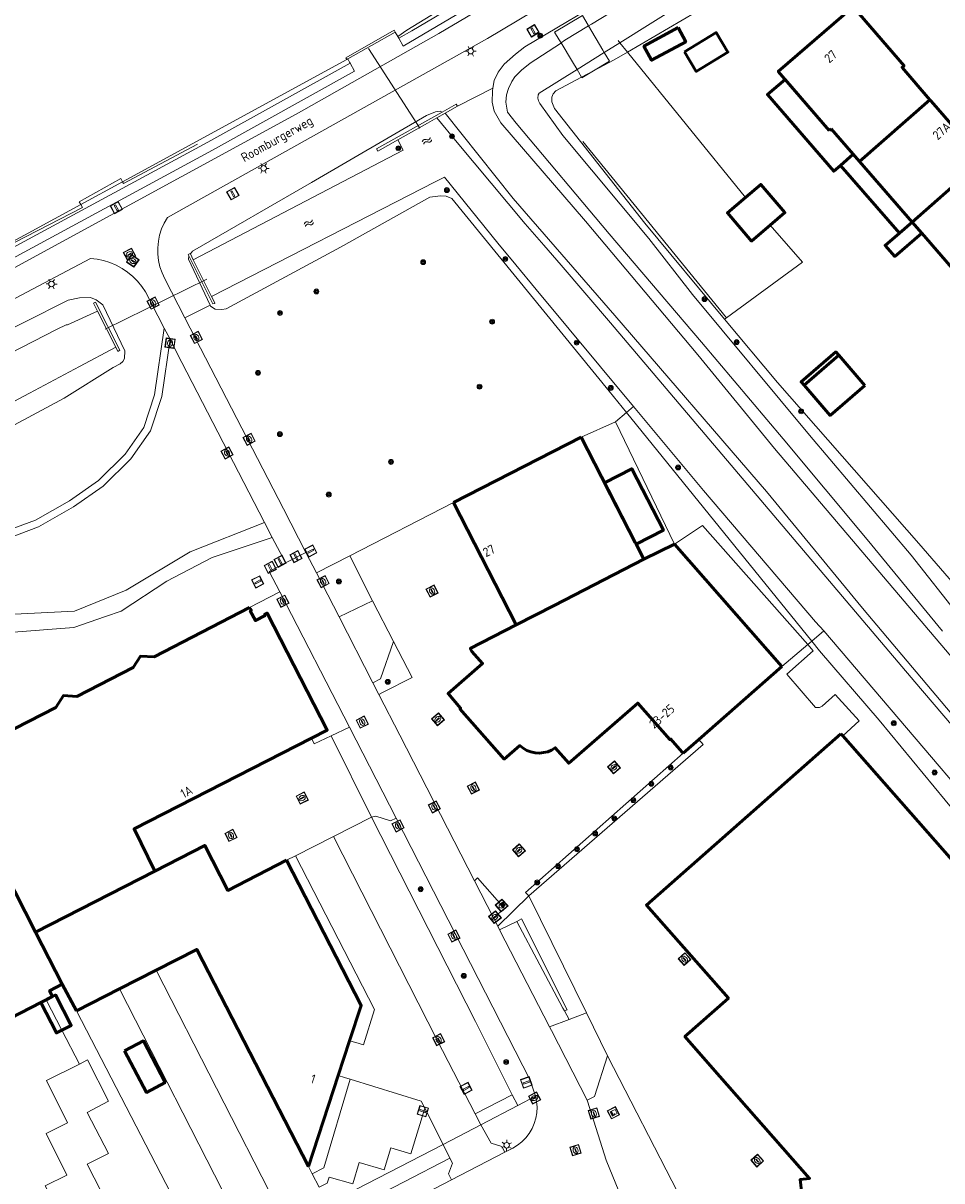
# Model space of a CAD drawing. Header units: metres. Extents: x 94279 to 96109, y 461866 to 463040.
# Tile 8 of 175: x 94589 to 94689, y 462273 to 462399. Entities that reach past the tile are written whole.
import ezdxf
from ezdxf.enums import TextEntityAlignment as Align

# ---------------------------------------------------------------- set-up
doc = ezdxf.new("R2010")
doc.units = ezdxf.units.M
doc.layers.get('0').update_dxf_attribs({"linetype": 'CONTINUOUS'})
for name, color, linetype, lineweight in [('B_BEBOUWINGSGRENS_0', 132, 'CONTINUOUS', 50), ('B_LUIFEL_1', 132, 'CONTINUOUS', 50), ('B_TUSSENMUUR_0', 132, 'CONTINUOUS', 50), ('G_GRENS_ALGEMEEN_0', 251, 'CONTINUOUS', 13), ('K_DUIKER_LIJN_-1', 251, 'CONTINUOUS', 13), ('K_KUNSTWERKGRENS_1', 251, 'CONTINUOUS', 13), ('Q_AFSLUITPAAL_0', 251, 'CONTINUOUS', 13), ('Q_BOOM_0', 251, 'CONTINUOUS', 13), ('Q_DAMWAND_0', 251, 'CONTINUOUS', 13), ('Q_DAMWAND_LIJN_0', 251, 'CONTINUOUS', 13), ('Q_INSPECTIE_OF_RIOOLPUT_0', 251, 'CONTINUOUS', 13), ('Q_KOLK_0', 251, 'CONTINUOUS', 13), ('Q_LICHTMAST_0', 251, 'CONTINUOUS', 13), ('Q_OPENBARE_VERLICHTINGSKAST_0', 251, 'CONTINUOUS', 13), ('Q_PAAL_ALGEMEEN_0', 251, 'CONTINUOUS', 13), ('Q_PAAL_STEEN_0', 251, 'CONTINUOUS', 13), ('Q_RECLAMEZUIL_0', 251, 'CONTINUOUS', 13), ('Q_VERKEERSBORDPAAL_0', 251, 'CONTINUOUS', 13), ('Q_VLAGGENMAST_0', 251, 'CONTINUOUS', 13), ('S_GBKN_SYMBOOL_WATER_0', 251, 'CONTINUOUS', 13), ('T_CULTUURGRENS_0', 251, 'CONTINUOUS', 13), ('T_HEK_0', 251, 'CONTINUOUS', 13), ('T_HEK_LIJN_0', 251, 'CONTINUOUS', 13), ('T_MUUR_30CM_0', 251, 'CONTINUOUS', 13), ('T_WALBESCHERMING_0', 251, 'CONTINUOUS', 13), ('V_WEGGRENS_0', 251, 'CONTINUOUS', 13), ('W_KADEMUUR_30CM_0', 251, 'CONTINUOUS', 13), ('W_WALBESCHERMING_LIJN_0', 251, 'CONTINUOUS', 13), ('W_WATERGRENS_0', 251, 'CONTINUOUS', 13), ('Z_GBKN_HUISNUMMER_0', 251, 'CONTINUOUS', 13), ('Z_STRAATNAAM_0', 251, 'CONTINUOUS', 13)]:
    doc.layers.add(name, color=color, linetype=linetype, lineweight=lineweight)
doc.styles.get("Standard").update_dxf_attribs({"font": 'isocp.shx'})

# ---------------------------------------------------------------- blocks, each defined once
blk = doc.blocks.new('Q_AFSLUITPAAL')
for points in [[(-0.5, 0.5), (0.5, 0.5), (0.5, -0.5), (-0.5, -0.5)], [(-0.08, 0.33), (0.07, 0.33), (0.07, -0.33), (-0.08, -0.33)]]:
    blk.add_lwpolyline(points, close=True)
blk.add_lwpolyline([(-0.44, 0.46), (0.44, 0.46, -0.414214), (0.46, 0.44), (0.46, -0.44, -0.414214), (0.44, -0.46), (-0.44, -0.46, -0.414214), (-0.46, -0.44), (-0.46, 0.44), (-0.46, 0.44), (-0.46, 0.45), (-0.46, 0.45), (-0.46, 0.45), (-0.46, 0.45), (-0.46, 0.45), (-0.46, 0.45), (-0.46, 0.46), (-0.46, 0.46), (-0.46, 0.46), (-0.45, 0.46), (-0.45, 0.46), (-0.45, 0.46), (-0.45, 0.46), (-0.45, 0.46), (-0.45, 0.46), (-0.44, 0.46), (-0.44, 0.46)], format="xyb")
blk = doc.blocks.new('Q_VLAGGENMAST')
for points in [[(-0.5, 0.5), (0.5, 0.5), (0.5, -0.5), (-0.5, -0.5)], [(-0.08, 0.33), (0.07, 0.33), (0.07, -0.33), (-0.08, -0.33)]]:
    blk.add_lwpolyline(points, close=True)
blk.add_lwpolyline([(-0.44, 0.46), (0.44, 0.46, -0.414214), (0.46, 0.44), (0.46, -0.44, -0.414214), (0.44, -0.46), (-0.44, -0.46, -0.414214), (-0.46, -0.44), (-0.46, 0.44), (-0.46, 0.44), (-0.46, 0.45), (-0.46, 0.45), (-0.46, 0.45), (-0.46, 0.45), (-0.46, 0.45), (-0.46, 0.45), (-0.46, 0.46), (-0.46, 0.46), (-0.46, 0.46), (-0.45, 0.46), (-0.45, 0.46), (-0.45, 0.46), (-0.45, 0.46), (-0.45, 0.46), (-0.45, 0.46), (-0.44, 0.46), (-0.44, 0.46)], format="xyb")
blk = doc.blocks.new('Q_VERKEERSBORDPAAL')
for points in [[(-0.5, 0.5), (0.5, 0.5), (0.5, -0.5), (-0.5, -0.5)], [(-0.08, 0.33), (0.07, 0.33), (0.07, -0.33), (-0.08, -0.33)]]:
    blk.add_lwpolyline(points, close=True)
blk.add_lwpolyline([(-0.44, 0.46), (0.44, 0.46, -0.414214), (0.46, 0.44), (0.46, -0.44, -0.414214), (0.44, -0.46), (-0.44, -0.46, -0.414214), (-0.46, -0.44), (-0.46, 0.44), (-0.46, 0.44), (-0.46, 0.45), (-0.46, 0.45), (-0.46, 0.45), (-0.46, 0.45), (-0.46, 0.45), (-0.46, 0.45), (-0.46, 0.46), (-0.46, 0.46), (-0.46, 0.46), (-0.45, 0.46), (-0.45, 0.46), (-0.45, 0.46), (-0.45, 0.46), (-0.45, 0.46), (-0.45, 0.46), (-0.44, 0.46), (-0.44, 0.46)], format="xyb")
blk = doc.blocks.new('Q_PAAL_STEEN')
for points in [[(-0.5, 0.5), (0.5, 0.5), (0.5, -0.5), (-0.5, -0.5)], [(-0.08, 0.33), (0.07, 0.33), (0.07, -0.33), (-0.08, -0.33)]]:
    blk.add_lwpolyline(points, close=True)
blk.add_lwpolyline([(-0.44, 0.46), (0.44, 0.46, -0.414214), (0.46, 0.44), (0.46, -0.44, -0.414214), (0.44, -0.46), (-0.44, -0.46, -0.414214), (-0.46, -0.44), (-0.46, 0.44), (-0.46, 0.44), (-0.46, 0.45), (-0.46, 0.45), (-0.46, 0.45), (-0.46, 0.45), (-0.46, 0.45), (-0.46, 0.45), (-0.46, 0.46), (-0.46, 0.46), (-0.46, 0.46), (-0.45, 0.46), (-0.45, 0.46), (-0.45, 0.46), (-0.45, 0.46), (-0.45, 0.46), (-0.45, 0.46), (-0.44, 0.46), (-0.44, 0.46)], format="xyb")
blk = doc.blocks.new('Q_PAAL_ALGEMEEN')
for points in [[(-0.5, 0.5), (0.5, 0.5), (0.5, -0.5), (-0.5, -0.5)], [(-0.08, 0.33), (0.07, 0.33), (0.07, -0.33), (-0.08, -0.33)]]:
    blk.add_lwpolyline(points, close=True)
blk.add_lwpolyline([(-0.44, 0.46), (0.44, 0.46, -0.414214), (0.46, 0.44), (0.46, -0.44, -0.414214), (0.44, -0.46), (-0.44, -0.46, -0.414214), (-0.46, -0.44), (-0.46, 0.44), (-0.46, 0.44), (-0.46, 0.45), (-0.46, 0.45), (-0.46, 0.45), (-0.46, 0.45), (-0.46, 0.45), (-0.46, 0.45), (-0.46, 0.46), (-0.46, 0.46), (-0.46, 0.46), (-0.45, 0.46), (-0.45, 0.46), (-0.45, 0.46), (-0.45, 0.46), (-0.45, 0.46), (-0.45, 0.46), (-0.44, 0.46), (-0.44, 0.46)], format="xyb")
blk = doc.blocks.new('Q_KOLK')
blk.add_lwpolyline([(-0.5, 0.5), (0.5, 0.5), (0.5, -0.5), (-0.5, -0.5)], close=True)
for points in [[(-0.44, 0.46), (0.44, 0.46, -0.414214), (0.46, 0.44), (0.46, -0.44, -0.414214), (0.44, -0.46), (-0.44, -0.46, -0.414214), (-0.46, -0.44), (-0.46, 0.44, -0.414214), (-0.44, 0.46)], [(-0.34, 0.1, 0.380426), (-0.28, -0.18)], [(-0.01, 0.27, 0.240218), (-0.34, 0.1)], [(-0.19, 0.04, 0.853344), (-0.19, -0.03)], [(0.33, 0.11, 0.240191), (-0.01, 0.27)], [(0.18, -0.03, 0.849746), (0.18, 0.04)], [(0.27, -0.18, 0.380426), (0.33, 0.11)], [(-0.28, -0.18, 0.148452), (0.01, -0.26)], [(0.01, -0.26, 0.131742), (0.27, -0.18)]]:
    blk.add_lwpolyline(points, format="xyb")
for points in [[(-0.19, 0.04), (0.18, 0.04)], [(0.18, -0.03), (-0.19, -0.03)]]:
    blk.add_lwpolyline(points)
blk = doc.blocks.new('Q_INSPECTIE_OF_RIOOLPUT')
blk.add_lwpolyline([(-0.5, 0.5), (0.5, 0.5), (0.5, -0.5), (-0.5, -0.5)], close=True)
for points in [[(-0.44, 0.46), (0.44, 0.46, -0.414214), (0.46, 0.44), (0.46, -0.44, -0.414214), (0.44, -0.46), (-0.44, -0.46, -0.414214), (-0.46, -0.44), (-0.46, 0.44), (-0.46, 0.44), (-0.46, 0.45), (-0.46, 0.45), (-0.46, 0.45), (-0.46, 0.45), (-0.46, 0.45), (-0.46, 0.45), (-0.46, 0.46), (-0.46, 0.46), (-0.46, 0.46), (-0.45, 0.46), (-0.45, 0.46), (-0.45, 0.46), (-0.45, 0.46), (-0.45, 0.46), (-0.45, 0.46), (-0.44, 0.46), (-0.44, 0.46)], [(-0.34, 0.1, 0.380426), (-0.28, -0.18)], [(-0.01, 0.27, 0.240218), (-0.34, 0.1)], [(-0.19, 0.04, 0.853344), (-0.19, -0.03)], [(0.33, 0.11, 0.240191), (-0.01, 0.27)], [(0.18, -0.03, 0.849746), (0.18, 0.04)], [(0.27, -0.18, 0.380426), (0.33, 0.11)], [(-0.28, -0.18, 0.148452), (0.01, -0.26)], [(0.01, -0.26, 0.131742), (0.27, -0.18)]]:
    blk.add_lwpolyline(points, format="xyb")
for points in [[(-0.19, 0.04), (0.18, 0.04)], [(0.18, -0.03), (-0.19, -0.03)]]:
    blk.add_lwpolyline(points)
blk = doc.blocks.new('Q_RECLAMEZUIL')
blk.add_lwpolyline([(-0.5, 0.5), (0.5, 0.5), (0.5, -0.5), (-0.5, -0.5)], close=True)
for points in [[(-0.44, 0.46), (0.44, 0.46, -0.414214), (0.46, 0.44), (0.46, -0.44, -0.414214), (0.44, -0.46), (-0.44, -0.46, -0.414214), (-0.46, -0.44), (-0.46, 0.44), (-0.46, 0.44), (-0.46, 0.45), (-0.46, 0.45), (-0.46, 0.45), (-0.46, 0.45), (-0.46, 0.45), (-0.46, 0.45), (-0.46, 0.46), (-0.46, 0.46), (-0.46, 0.46), (-0.45, 0.46), (-0.45, 0.46), (-0.45, 0.46), (-0.45, 0.46), (-0.45, 0.46), (-0.45, 0.46), (-0.44, 0.46), (-0.44, 0.46)], [(-0.13, 0.05, 0.550274), (-0.13, -0.04)], [(0.13, -0.04, 0.506565), (0.13, 0.05)], [(-0.13, -0.14, 0.502509), (-0.13, -0.22)], [(0.13, -0.22, 0.554525), (0.13, -0.14)]]:
    blk.add_lwpolyline(points, format="xyb")
for points in [[(-0.23, 0.17), (0, 0.33), (0.22, 0.17)], [(0.22, 0.17), (0.22, -0.32), (-0.23, -0.32), (-0.23, 0.17)], [(-0.13, 0.05), (0.13, 0.05)], [(0.13, -0.04), (-0.13, -0.04)], [(-0.13, -0.14), (0.13, -0.14)], [(0.13, -0.22), (-0.13, -0.22)]]:
    blk.add_lwpolyline(points)
blk = doc.blocks.new('Q_LICHTMAST')
for points in [[(-0.26, 0.15), (-0.52, 0.3)], [(0, 0.3), (0, 0.6)], [(0.26, 0.15), (0.52, 0.3)], [(-0.26, -0.15), (-0.52, -0.3)], [(0, -0.3), (0, -0.6)], [(0.26, -0.15), (0.52, -0.3)]]:
    blk.add_lwpolyline(points)
blk.add_circle((0, 0), 0.3)
blk = doc.blocks.new('Q_OPENBARE_VERLICHTINGSKAST')
for points in [[(-0.5, 0.5), (0.5, 0.5), (0.5, -0.5), (-0.5, -0.5)], [(-0.26, 0.26), (0.25, 0.26), (0.25, 0.19), (-0.26, 0.19)], [(-0.26, 0.11), (0.25, 0.11), (0.25, -0.33), (-0.26, -0.33)]]:
    blk.add_lwpolyline(points, close=True)
blk.add_lwpolyline([(-0.44, 0.46), (0.44, 0.46, -0.414214), (0.46, 0.44), (0.46, -0.44, -0.414214), (0.44, -0.46), (-0.44, -0.46, -0.414214), (-0.46, -0.44), (-0.46, 0.44), (-0.46, 0.44), (-0.46, 0.45), (-0.46, 0.45), (-0.46, 0.45), (-0.46, 0.45), (-0.46, 0.45), (-0.46, 0.45), (-0.46, 0.46), (-0.46, 0.46), (-0.46, 0.46), (-0.45, 0.46), (-0.45, 0.46), (-0.45, 0.46), (-0.45, 0.46), (-0.45, 0.46), (-0.45, 0.46), (-0.44, 0.46), (-0.44, 0.46)], format="xyb")
blk.add_circle((-0.18, -0.03), 0.0354)
blk = doc.blocks.new('WATERSYMBOOL')
for points in [[(-0.5, 0.15), (-0.44, 0.21), (-0.31, 0.27), (-0.19, 0.27), (-0.06, 0.21), (0, 0.15), (0.06, 0.09), (0.19, 0.02), (0.31, 0.02), (0.44, 0.09), (0.5, 0.15)], [(-0.5, -0.15), (-0.44, -0.09), (-0.31, -0.02), (-0.19, -0.02), (-0.06, -0.09), (0, -0.15), (0.06, -0.21), (0.19, -0.27), (0.31, -0.27), (0.44, -0.21), (0.5, -0.15)]]:
    blk.add_lwpolyline(points)
blk = doc.blocks.new('Q_BOOM')
for radius in [0.27, 0.18, 0.09]:
    blk.add_circle((0, 0), radius)

msp = doc.modelspace()

# ---------------------------------------------------------------- linework, layer by layer
at = {"layer": 'B_BEBOUWINGSGRENS_0'}
for p, q in [((94687.73, 462390.64), (94687.58, 462390.81)), ((94693.3, 462384.2), (94687.73, 462390.64)), ((94676.59, 462387.47), (94676.8, 462387.65)), ((94676.8, 462387.65), (94679.88, 462384.09)), ((94679.88, 462384.09), (94685.65, 462377.47)), ((94685.65, 462377.47), (94684.25, 462376.25)), ((94686.69, 462376.26), (94685.65, 462377.47)), ((94686.69, 462376.26), (94692.47, 462369.56)), ((94677.63, 462362.93), (94673.84, 462359.66)), ((94680.46, 462359.65), (94677.63, 462362.93)), ((94649.52, 462354.01), (94635.6, 462346.86)), ((94655.42, 462342.52), (94649.52, 462354.01)), ((94635.6, 462346.86), (94642.43, 462333.53)), ((94655.52, 462342.32), (94655.42, 462342.52)), ((94656.36, 462340.68), (94655.52, 462342.32)), ((94659.7, 462342.34), (94656.36, 462340.68)), ((94671.42, 462328.98), (94659.7, 462342.34)), ((94662.35, 462321.02), (94671.42, 462328.98)), ((94660.66, 462319.53), (94662.35, 462321.02)), ((94678.07, 462321.42), (94677.86, 462321.65)), ((94599.13, 462293.82), (94603.15, 462295.87)), ((94592.88, 462294.33), (94594.44, 462291.42)), ((94591.14, 462292.64), (94591.84, 462293)), ((94594.44, 462291.42), (94599.13, 462293.82)), ((94590.56, 462292.34), (94591.14, 462292.64)), ((94623.02, 462284.39), (94624.26, 462288.17)), ((94619.76, 462274.44), (94623.02, 462284.39))]:
    msp.add_line(p, q, dxfattribs=at)
for points in [[(94679.19, 462400.95), (94671.03, 462393.9), (94676.59, 462387.47)], [(94687.58, 462390.81), (94684.54, 462394.33), (94684.75, 462394.52), (94679.19, 462400.95)], [(94670.13, 462377.11), (94671.75, 462378.5), (94669.12, 462381.57), (94667.44, 462380.13)], [(94667.44, 462380.13), (94665.49, 462378.46), (94668.11, 462375.39), (94670.13, 462377.11)], [(94684.25, 462376.25), (94682.69, 462374.92), (94683.74, 462373.71), (94686.69, 462376.26)], [(94673.84, 462359.66), (94676.68, 462356.38), (94680.46, 462359.65)], [(94613.35, 462335.44), (94602.93, 462330.05), (94601.43, 462330.11), (94600.64, 462328.87), (94594.49, 462325.72), (94593.02, 462325.81), (94592.21, 462324.53), (94581.67, 462319.15), (94582.36, 462317.88), (94581.19, 462317.24)], [(94620.08, 462321.17), (94621.82, 462322.06), (94615.25, 462334.81), (94614.98, 462334.67), (94615.04, 462334.54), (94613.97, 462333.99), (94613.42, 462335.06), (94613.55, 462335.12), (94613.35, 462335.44)], [(94642.43, 462333.53), (94637.42, 462330.95), (94637.61, 462330.64), (94638.77, 462329.32), (94635, 462326.03), (94636.37, 462324.46), (94636.29, 462324.39), (94641.13, 462318.89), (94642.83, 462320.36), (94643.2, 462320.07), (94643.6, 462319.84), (94644.04, 462319.68), (94644.49, 462319.58), (94644.96, 462319.55), (94645.42, 462319.6), (94645.87, 462319.7), (94646.3, 462319.88), (94646.7, 462320.12), (94648.16, 462318.44), (94655.7, 462325), (94659.19, 462321.02), (94659.28, 462321.09), (94660.55, 462319.65), (94660.66, 462319.53)], [(94603, 462306.67), (94600.74, 462311.27), (94620.08, 462321.17)], [(94677.86, 462321.65), (94656.65, 462302.97), (94665.59, 462292.82), (94665.26, 462292.53), (94661.08, 462288.84), (94660.84, 462288.63), (94663.61, 462285.48), (94674.44, 462273.16), (94673.41, 462273.02), (94673.73, 462270.23), (94676.73, 462270.57), (94677.12, 462270.62), (94683.86, 462271.39), (94684.4, 462271.45), (94685.15, 462270.61), (94686.6, 462268.96), (94700.88, 462252.74), (94701.62, 462253.4), (94702.37, 462254.05), (94703.13, 462254.73), (94703.87, 462255.37), (94718.26, 462268.06)], [(94721.98, 462271.34), (94722.07, 462271.41), (94678.07, 462321.42)], [(94617.38, 462307.85), (94610.97, 462304.57), (94608.45, 462309.47), (94603, 462306.67)], [(94624.26, 462288.17), (94625.52, 462292.02), (94617.38, 462307.85)], [(94603.15, 462295.87), (94607.57, 462298.13), (94619.76, 462274.44)], [(94591.84, 462293), (94591.52, 462293.63), (94592.88, 462294.33)], [(94582.16, 462288.8), (94583.52, 462289.51), (94583.85, 462288.88), (94590.56, 462292.34)]]:
    msp.add_lwpolyline(points, dxfattribs=at)
at = {"layer": 'B_LUIFEL_1'}
for p, q in [((94679.21, 462384.86), (94676.8, 462387.65)), ((94677.81, 462383.64), (94679.21, 462384.86)), ((94679.88, 462384.09), (94679.21, 462384.86)), ((94677.81, 462383.64), (94684.25, 462376.25)), ((94652.07, 462349.03), (94655.42, 462342.52)), ((94591.84, 462293), (94590.56, 462292.34)), ((94590.56, 462292.34), (94590.56, 462292.34))]:
    msp.add_line(p, q, dxfattribs=at)
for points in [[(94660.1, 462398.68), (94656.37, 462396.65), (94657.21, 462395.11), (94660.93, 462397.14), (94660.1, 462398.68)], [(94660.81, 462396.03), (94662.08, 462393.9), (94665.54, 462396.01), (94664.27, 462398.14), (94660.81, 462396.03)], [(94676.59, 462387.47), (94671.78, 462393.03), (94669.85, 462391.37), (94677.08, 462383.01), (94677.81, 462383.64)], [(94677.63, 462362.93), (94677.31, 462363.3), (94673.52, 462360.03), (94673.84, 462359.66)], [(94655.52, 462342.32), (94658.5, 462343.85), (94655.05, 462350.56), (94652.07, 462349.03)], [(94655.42, 462342.52), (94655.52, 462342.32), (94655.52, 462342.32)], [(94592.86, 462289.33), (94593.88, 462289.85), (94592.16, 462293.17), (94591.84, 462293)], [(94590.56, 462292.34), (94592.27, 462289.02), (94592.86, 462289.33)], [(94599.69, 462287.06), (94602.08, 462282.54), (94604.13, 462283.63), (94601.75, 462288.15), (94599.69, 462287.06)]]:
    msp.add_lwpolyline(points, dxfattribs=at)
at = {"layer": 'B_TUSSENMUUR_0'}
for p, q in [((94679.88, 462384.09), (94687.58, 462390.81)), ((94685.65, 462377.47), (94693.3, 462384.2)), ((94581.19, 462317.24), (94589.98, 462300.02)), ((94589.98, 462300.02), (94603, 462306.67)), ((94589.98, 462300.02), (94592.88, 462294.33))]:
    msp.add_line(p, q, dxfattribs=at)
msp.add_lwpolyline([(94656.36, 462340.68), (94646.59, 462335.66), (94642.43, 462333.53)], dxfattribs=at)
at = {"layer": 'G_GRENS_ALGEMEEN_0'}
for p, q in [((94624.06, 462395.26), (94629.24, 462398.17)), ((94629.64, 462397.52), (94629.52, 462397.72)), ((94649.57, 462393.27), (94650.88, 462393.97)), ((94634.68, 462389.34), (94636.02, 462390.09)), ((94634.68, 462389.34), (94633.76, 462388.82)), ((94606.88, 462373.99), (94607.2, 462373.35)), ((94596.32, 462368.61), (94596.75, 462367.76)), ((94653.26, 462355.69), (94654.47, 462356.7)), ((94654.47, 462356.7), (94674.7, 462331.76)), ((94649.52, 462354.01), (94653.26, 462355.69)), ((94653.26, 462355.69), (94659.7, 462342.34)), ((94624.29, 462341.07), (94635.6, 462346.86)), ((94626.76, 462336.15), (94624.29, 462341.07)), ((94618.37, 462308.33), (94617.38, 462307.85)), ((94643.8, 462303.96), (94640.42, 462300.66))]:
    msp.add_line(p, q, dxfattribs=at)
for points in [[(94696.93, 462438.66), (94690.75, 462434.78), (94676.93, 462426.15), (94667.08, 462419.87), (94648.38, 462408.63), (94631.04, 462398.32), (94629.64, 462397.52)], [(94654.57, 462396.01), (94673.96, 462407.39), (94684.14, 462413.72), (94684.3, 462413.88)], [(94624.06, 462395.26), (94624.25, 462394.92), (94624.31, 462394.81)], [(94650.88, 462393.97), (94653.12, 462395.16), (94654.57, 462396.01)], [(94624.31, 462394.81), (94608.8, 462386.17), (94586.52, 462374.14), (94548.25, 462354.16), (94508.06, 462333.55), (94492.39, 462325.43), (94473.44, 462315.66)], [(94665.17, 462366.87), (94656.46, 462377.34), (94646.62, 462389.84), (94646.31, 462390.57), (94646.34, 462391.09), (94646.48, 462391.44), (94646.76, 462391.77), (94649.57, 462393.27)], [(94636.02, 462390.09), (94635.89, 462390.31), (94634.36, 462389.46)], [(94629.51, 462386.42), (94627.32, 462385.19), (94627.19, 462385.44), (94634.36, 462389.46)], [(94606.88, 462373.99), (94606.86, 462374.03), (94606.65, 462373.92), (94606.71, 462373.79)], [(94609.19, 462369.34), (94609.54, 462368.64), (94609.56, 462368.6), (94609.33, 462368.54), (94606.71, 462373.79)], [(94598.73, 462363.83), (94598.97, 462363.35), (94599.17, 462363.48), (94596.54, 462368.72), (94596.32, 462368.61)], [(94694.17, 462333.38), (94686.36, 462342.4), (94670.93, 462359.95), (94665.17, 462366.87)], [(94659.7, 462342.34), (94662.76, 462344.36), (94674.25, 462331.38)], [(94627.44, 462325.95), (94627.92, 462326.18), (94631.07, 462327.8), (94629.04, 462331.72)], [(94674.25, 462331.38), (94674.85, 462330.69), (94671.97, 462328.16), (94675.1, 462324.5), (94675.52, 462324.5), (94675.83, 462324.65), (94677.23, 462325.93), (94679.86, 462323.07), (94678.07, 462321.42)], [(94620.08, 462321.17), (94620.39, 462320.54), (94622.23, 462321.41)], [(94660.66, 462319.53), (94643.46, 462304.35), (94643.8, 462303.96)], [(94639.94, 462301.59), (94641.17, 462302.61), (94638.2, 462305.95), (94637.87, 462305.62)]]:
    msp.add_lwpolyline(points, dxfattribs=at)
at = {"layer": 'K_DUIKER_LIJN_-1'}
for p, q in [((94631.91, 462387.7), (94626.3, 462396.4)), ((94608.68, 462371.22), (94597.57, 462365.79))]:
    msp.add_line(p, q, dxfattribs=at)
at = {"layer": 'K_KUNSTWERKGRENS_1'}
for p, q in [((94650.33, 462398.86), (94650.3, 462398.93)), ((94649.07, 462394.11), (94649.57, 462393.27))]:
    msp.add_line(p, q, dxfattribs=at)
for points in [[(94650.3, 462398.93), (94649.66, 462400), (94646.63, 462398.19), (94647.13, 462397.35), (94647.33, 462397.02)], [(94652.04, 462395.97), (94651.9, 462396.2), (94650.33, 462398.86)], [(94647.33, 462397.02), (94648.57, 462394.94), (94649.07, 462394.11)], [(94650.88, 462393.97), (94652.61, 462395), (94652.04, 462395.97)], [(94649.57, 462393.27), (94649.61, 462393.21), (94650.88, 462393.97)]]:
    msp.add_lwpolyline(points, dxfattribs=at)
at = {"layer": 'Q_DAMWAND_0'}
for p, q in [((94632.77, 462388.26), (94633.76, 462388.82)), ((94633.76, 462388.82), (94636.01, 462386.14)), ((94631.02, 462387.28), (94632.77, 462388.26)), ((94629.51, 462386.42), (94631.02, 462387.28)), ((94630.09, 462385.32), (94629.51, 462386.42)), ((94607.2, 462373.35), (94630.09, 462385.32)), ((94633.61, 462381.84), (94609.19, 462369.34)), ((94609.19, 462369.34), (94607.2, 462373.35))]:
    msp.add_line(p, q, dxfattribs=at)
for points in [[(94636.01, 462386.14), (94643.42, 462377.29), (94645.44, 462374.95), (94647.33, 462372.76)], [(94644.62, 462370.11), (94642.38, 462372.8), (94640.42, 462375.16), (94634.62, 462382.35), (94633.61, 462381.84)]]:
    msp.add_lwpolyline(points, dxfattribs=at)
at = {"layer": 'Q_DAMWAND_LIJN_0'}
msp.add_line((94599.49, 462381.87), (94599.3, 462382.22), dxfattribs=at)
msp.add_lwpolyline([(94607.66, 462385.98), (94599.6, 462381.66), (94599.49, 462381.87)], dxfattribs=at)
at = {"layer": 'T_CULTUURGRENS_0'}
for p, q in [((94636.02, 462390.09), (94639.9, 462392.07)), ((94606.28, 462367.02), (94609.04, 462368.4)), ((94654.47, 462356.7), (94655.25, 462357.35)), ((94620.64, 462339.2), (94624.29, 462341.07)), ((94616.63, 462337.13), (94613.35, 462335.44)), ((94642.6, 462281.11), (94642.01, 462282.28))]:
    msp.add_line(p, q, dxfattribs=at)
for points in [[(94629.64, 462397.52), (94630.11, 462396.64), (94648.9, 462407.78), (94667.61, 462419.02), (94677.46, 462425.3), (94691.28, 462433.93), (94697.43, 462437.55), (94697.2, 462438.08)], [(94684.3, 462413.88), (94684.71, 462414.3), (94685.05, 462414.9), (94685.32, 462416.05), (94685.34, 462416.77), (94685.18, 462417.42), (94684.92, 462417.95), (94684.43, 462418.35), (94683.54, 462418.77), (94682.69, 462418.85), (94681.52, 462418.55), (94679.43, 462417.82), (94672, 462413.89), (94653.66, 462402.72), (94643.36, 462396.57), (94642.37, 462395.79), (94641.13, 462394.7), (94640.46, 462393.83), (94640.04, 462392.91), (94639.9, 462392.07)], [(94624.31, 462394.81), (94624.79, 462393.94), (94609.28, 462385.29), (94586.99, 462373.25), (94548.7, 462353.27), (94508.51, 462332.66), (94492.85, 462324.55), (94473.9, 462314.77), (94450.02, 462302.46), (94429.49, 462291.74), (94409.38, 462281.32), (94389.95, 462271.25), (94384.65, 462268.75), (94378.54, 462265.68), (94374.12, 462263.38), (94317.34, 462233.94), (94290.1, 462218.51), (94279.54, 462212.84), (94279.06, 462213.72)], [(94639.9, 462392.07), (94639.85, 462391.77), (94639.81, 462390.54), (94640.03, 462389.56), (94640.75, 462388.3), (94649.99, 462377.55), (94662.26, 462362.98), (94670.62, 462352.78), (94691.53, 462328.16)], [(94634.36, 462389.46), (94634.12, 462389.55), (94633.62, 462389.5), (94632.65, 462389.08), (94620.1, 462381.77), (94607.11, 462374.28), (94606.88, 462373.99)], [(94711.44, 462298.34), (94680.22, 462335.37), (94669.74, 462348.06), (94653.18, 462367.27), (94642.1, 462380.02), (94634.68, 462389.34)], [(94609.04, 462368.4), (94609.09, 462368.3), (94609.6, 462367.98), (94610.3, 462367.93), (94610.79, 462367.99), (94623.27, 462374.74), (94633.02, 462380.19), (94634.18, 462380.33), (94634.79, 462380.3), (94635.4, 462380.03)], [(94635.4, 462380.03), (94652.59, 462359.03), (94654.47, 462356.7)], [(94606.71, 462373.79), (94606.68, 462373.43), (94609.04, 462368.4)], [(94599.68, 462362.6), (94599.72, 462363.43), (94597.32, 462368.45), (94596.59, 462369), (94595.97, 462369.25), (94594.78, 462369.21), (94593.56, 462368.93), (94583.98, 462364.14), (94563.49, 462353.63), (94536.88, 462340.08), (94480.76, 462311.1)], [(94446.74, 462280.8), (94447.48, 462281.78), (94448.42, 462282.74), (94449.75, 462283.76), (94460.58, 462289.72), (94478.47, 462298.85), (94491.75, 462306.19), (94512.22, 462316.4), (94530.31, 462325.84), (94551.26, 462336.14), (94572.87, 462347.44), (94593.11, 462358.27), (94598.44, 462361.6), (94599.23, 462362), (94599.52, 462362.27), (94599.68, 462362.6)], [(94674.7, 462331.76), (94675.54, 462330.71), (94682.04, 462323.15), (94690.43, 462312.96)]]:
    msp.add_lwpolyline(points, dxfattribs=at)
at = {"layer": 'T_HEK_0'}
for p, q in [((94667.44, 462380.13), (94654.57, 462396.01)), ((94665.37, 462367.03), (94665.17, 462366.87)), ((94650.09, 462291.2), (94643.8, 462303.96))]:
    msp.add_line(p, q, dxfattribs=at)
for points in [[(94670.13, 462377.11), (94673.68, 462373.09), (94665.37, 462367.03)], [(94643.8, 462303.96), (94662.83, 462320.5), (94662.35, 462321.02)]]:
    msp.add_lwpolyline(points, dxfattribs=at)
at = {"layer": 'T_HEK_LIJN_0'}
for p, q in [((94653.74, 462397.03), (94653.56, 462397.26)), ((94654.57, 462396.01), (94653.74, 462397.03)), ((94649.69, 462386.24), (94665.37, 462367.03)), ((94671.42, 462328.98), (94674.25, 462331.38))]:
    msp.add_line(p, q, dxfattribs=at)
at = {"layer": 'T_MUUR_30CM_0'}
for p, q in [((94674.7, 462331.76), (94676.01, 462332.87)), ((94674.25, 462331.38), (94674.7, 462331.76))]:
    msp.add_line(p, q, dxfattribs=at)
at = {"layer": 'T_WALBESCHERMING_0'}
for p, q in [((94650.33, 462398.86), (94650.66, 462399.06)), ((94629.24, 462398.17), (94629.52, 462397.72)), ((94647.25, 462396.96), (94647.33, 462397.02)), ((94623.94, 462395.2), (94624.06, 462395.26)), ((94655.25, 462357.35), (94644.62, 462370.11)), ((94594.78, 462361.72), (94598.73, 462363.83))]:
    msp.add_line(p, q, dxfattribs=at)
for points in [[(94623.94, 462395.2), (94623.84, 462395.39), (94629.12, 462398.38), (94629.24, 462398.17)], [(94647.33, 462397.02), (94647.75, 462397.29), (94650.33, 462398.86)], [(94647.33, 462372.76), (94652.74, 462366.48), (94685.92, 462327.33), (94701.33, 462309.27), (94710.03, 462298.99), (94717.56, 462289.99), (94718.83, 462288.91), (94720.45, 462288.03), (94722.23, 462287.57), (94724.24, 462287.36), (94726.3, 462287.54), (94728.91, 462288.18), (94730.74, 462289), (94733.56, 462291.14), (94750.72, 462306.53), (94760.09, 462314.71), (94765.63, 462319.05), (94766.87, 462319.55), (94768.12, 462319.89), (94769.68, 462320), (94771.23, 462319.91)], [(94596.75, 462367.76), (94593.46, 462366.24), (94593.32, 462366.27), (94592.35, 462365.78), (94580.55, 462359.76), (94563.34, 462350.87), (94541.96, 462339.86), (94525.69, 462331.41), (94510.26, 462323.25), (94501.6, 462318.85), (94490.61, 462313.24), (94472.65, 462303.93), (94459.14, 462296.89), (94442.28, 462288.23), (94433.3, 462283.6)], [(94442.58, 462282.52), (94444.8, 462283.96), (94460.92, 462292.28), (94475.32, 462299.86), (94492.88, 462308.89), (94508.45, 462316.95), (94525.97, 462326.06), (94541.11, 462333.77), (94563.84, 462345.46), (94575.28, 462351.35), (94589.31, 462358.8), (94594.78, 462361.72)], [(94676.01, 462332.87), (94675.09, 462333.86), (94662.88, 462348.2), (94655.25, 462357.35)], [(94702.23, 462302.13), (94676.01, 462332.87)]]:
    msp.add_lwpolyline(points, dxfattribs=at)
at = {"layer": 'V_WEGGRENS_0'}
for p, q in [((94604.66, 462364.68), (94604.02, 462365.9)), ((94615.82, 462343.07), (94614.97, 462344.71)), ((94617.26, 462340.29), (94619.48, 462341.44)), ((94619.48, 462341.44), (94620.64, 462339.2)), ((94620.64, 462339.2), (94623.13, 462334.39)), ((94624.23, 462322.36), (94616.63, 462337.13)), ((94623.13, 462334.39), (94626.76, 462336.15)), ((94626.76, 462336.15), (94629.04, 462331.72)), ((94623.13, 462334.39), (94626.79, 462327.21)), ((94626.79, 462327.21), (94627.44, 462325.95)), ((94622.23, 462321.41), (94624.23, 462322.36)), ((94629.34, 462312.43), (94624.23, 462322.36)), ((94626.64, 462312.54), (94622.23, 462321.41)), ((94622.49, 462310.43), (94626.64, 462312.54)), ((94618.37, 462308.33), (94622.49, 462310.43)), ((94633.82, 462288.22), (94622.49, 462310.43)), ((94626.96, 462291.59), (94618.37, 462308.33)), ((94637.87, 462305.62), (94639.94, 462301.59)), ((94639.94, 462301.59), (94640.42, 462300.66)), ((94640.42, 462300.66), (94640.61, 462300.28)), ((94640.61, 462300.28), (94642.49, 462301.18)), ((94646.07, 462289.68), (94640.61, 462300.28)), ((94616.45, 462269.88), (94603.15, 462295.87)), ((94612.5, 462267.69), (94599.13, 462293.82)), ((94591.14, 462292.64), (94592.86, 462289.33)), ((94648.2, 462290.49), (94646.07, 462289.68)), ((94647.71, 462291.42), (94648.2, 462290.49)), ((94648.2, 462290.49), (94650.09, 462291.2)), ((94650.09, 462291.2), (94652.4, 462286.52)), ((94592.86, 462289.33), (94594.77, 462285.63)), ((94637.97, 462280.19), (94633.82, 462288.22)), ((94642.01, 462282.28), (94637.97, 462280.19)), ((94642.6, 462281.11), (94644.54, 462282.12)), ((94650.46, 462280.78), (94650.17, 462281.68)), ((94634.45, 462276.87), (94632.46, 462280.82)), ((94637.97, 462280.19), (94638.58, 462279.01)), ((94638.58, 462279.01), (94642.6, 462281.11)), ((94638.58, 462279.01), (94634.45, 462276.87)), ((94617.42, 462268.09), (94634.45, 462276.87)), ((94634.45, 462276.87), (94635.19, 462275.35)), ((94641.21, 462276), (94642.07, 462276.45)), ((94635.19, 462275.35), (94618.17, 462266.6)), ((94635.38, 462272.99), (94641.21, 462276)), ((94619.76, 462274.44), (94620.16, 462273.67)), ((94619.85, 462264.99), (94635.38, 462272.99)), ((94620.92, 462272.19), (94620.16, 462273.67))]:
    msp.add_line(p, q, dxfattribs=at)
for points in [[(94469.59, 462311.45), (94477.74, 462315.53), (94500, 462327.13), (94558.2, 462357.08), (94587.26, 462372.26), (94618.43, 462389.22), (94634, 462398.02), (94676.42, 462423.12), (94678.15, 462423.73), (94679.83, 462424.04), (94690.02, 462423.62)], [(94689.76, 462420.32), (94687.19, 462420.5), (94683.09, 462420.78), (94681.98, 462420.71), (94680.87, 462420.57), (94679.77, 462420.38), (94678.68, 462420.12), (94677.61, 462419.8), (94676.56, 462419.42), (94675.53, 462418.99), (94674.53, 462418.49), (94672.78, 462417.45), (94639.32, 462397.5), (94604.38, 462377.97)], [(94604.38, 462377.97), (94604.03, 462377.36), (94603.74, 462376.72), (94603.53, 462376.05), (94603.39, 462375.37), (94603.32, 462374.67), (94603.33, 462373.97), (94603.41, 462373.27), (94603.56, 462372.58), (94603.79, 462371.92), (94604.08, 462371.28), (94606.28, 462367.02)], [(94595.98, 462373.5), (94567.54, 462358.46), (94557.09, 462353.08)], [(94604.02, 462365.9), (94601.99, 462369.84), (94601.58, 462370.45), (94601.11, 462371.01), (94600.6, 462371.53), (94600.03, 462371.99), (94599.43, 462372.4), (94598.78, 462372.75), (94598.11, 462373.04), (94597.42, 462373.26), (94596.7, 462373.42), (94595.98, 462373.5)], [(94606.28, 462367.02), (94617.03, 462346.19), (94619.48, 462341.44)], [(94586.93, 462343.82), (94589.98, 462344.96), (94593.7, 462347.07), (94596.85, 462349.29), (94599.78, 462352.16), (94601.82, 462355.05), (94602.96, 462358.63), (94604.02, 462365.9)], [(94604.66, 462364.68), (94603.75, 462358.45), (94602.54, 462354.69), (94600.39, 462351.63), (94597.36, 462348.67), (94594.13, 462346.4), (94590.32, 462344.24), (94587.14, 462343.04), (94583.35, 462342.41), (94580.49, 462342.17), (94578.5, 462341.43), (94576.48, 462340.46), (94575.54, 462339.81), (94573.72, 462338.61), (94572.53, 462337.45), (94570.12, 462335.87), (94578.4, 462333.67), (94582.1, 462333.58), (94587.69, 462334.7), (94594.25, 462335.03), (94599.87, 462337.31), (94606.86, 462341.5), (94614.97, 462344.71)], [(94614.97, 462344.71), (94605.38, 462363.28), (94604.66, 462364.68)], [(94615.82, 462343.07), (94609.25, 462340.88), (94604.31, 462338.29), (94599.32, 462335.02), (94597.61, 462334.43), (94594.17, 462333.23), (94587.12, 462332.71)], [(94617.26, 462340.29), (94616.67, 462341.42), (94615.82, 462343.07)], [(94616.63, 462337.13), (94615.48, 462339.37), (94617.26, 462340.29)], [(94629.04, 462331.72), (94627.64, 462327.65), (94626.79, 462327.21)], [(94627.44, 462325.95), (94629.72, 462321.51), (94637.87, 462305.62)], [(94629.34, 462312.43), (94628.73, 462312.14), (94627.1, 462312.68), (94626.64, 462312.54)], [(94626.64, 462312.54), (94637.99, 462290.28), (94642.01, 462282.28)], [(94644.54, 462282.12), (94643.94, 462283.86), (94629.34, 462312.43)], [(94642.49, 462301.18), (94643.01, 462301.46), (94647.98, 462291.55), (94647.71, 462291.42)], [(94647.71, 462291.42), (94647.53, 462291.74), (94642.49, 462301.18)], [(94624.26, 462288.17), (94624.94, 462287.97), (94625.79, 462287.71), (94626.96, 462291.59)], [(94612.5, 462267.69), (94607.97, 462265.28), (94594.44, 462291.42)], [(94646.07, 462289.68), (94646.27, 462289.28), (94650.17, 462281.68)], [(94650.17, 462281.68), (94650.97, 462282.1), (94652.4, 462286.52)], [(94652.4, 462286.52), (94660.06, 462271.61), (94663.03, 462267.03), (94678.48, 462249.63), (94686.6, 462240.39)], [(94593.39, 462267.84), (94591.02, 462272.33), (94593.41, 462273.52), (94591.15, 462278.07), (94593.49, 462279.22), (94591.19, 462283.82), (94594.77, 462285.63)], [(94594.77, 462285.63), (94595.64, 462286.09), (94597.94, 462281.59), (94595.63, 462280.34)], [(94620.16, 462273.67), (94621.46, 462274.31), (94624.32, 462283.99)], [(94624.32, 462283.99), (94623.71, 462284.17), (94623.02, 462284.39)], [(94624.32, 462283.99), (94632.08, 462281.59), (94632.46, 462280.82)], [(94642.07, 462276.45), (94642.59, 462276.77), (94643.06, 462277.15), (94643.49, 462277.58), (94643.86, 462278.06), (94644.17, 462278.58), (94644.41, 462279.14), (94644.58, 462279.72), (94644.68, 462280.32), (94644.71, 462280.92), (94644.66, 462281.53), (94644.54, 462282.12)], [(94595.63, 462280.34), (94597.94, 462275.88), (94595.61, 462274.72), (94597.92, 462270.22), (94593.39, 462267.84)], [(94632.46, 462280.82), (94630.95, 462275.83), (94628.76, 462276.48), (94628.04, 462274.08), (94625.3, 462274.89), (94624.6, 462272.55), (94622.01, 462273.29), (94621.8, 462272.62), (94620.92, 462272.19)], [(94657.9, 462266.96), (94655.17, 462269.81), (94654.69, 462270.29), (94654.27, 462270.81), (94653.89, 462271.36), (94653.56, 462271.95), (94653.29, 462272.56), (94652.26, 462275.16), (94650.46, 462280.78)], [(94641.21, 462276), (94640.87, 462276.65), (94639.69, 462277.01), (94638.58, 462279.01)], [(94635.38, 462272.99), (94635.05, 462273.65), (94635.47, 462274.81), (94635.19, 462275.35)]]:
    msp.add_lwpolyline(points, dxfattribs=at)
at = {"layer": 'W_KADEMUUR_30CM_0'}
msp.add_line((94596.75, 462367.76), (94598.73, 462363.83), dxfattribs=at)
at = {"layer": 'W_WALBESCHERMING_LIJN_0'}
for points in [[(94629.52, 462397.72), (94630.5, 462398.39), (94637.06, 462402.45), (94652.95, 462411.72), (94666.45, 462419.92), (94677.98, 462427.2), (94692.38, 462436.15), (94708.34, 462446.05)], [(94599.3, 462382.22), (94594.76, 462379.67), (94594.92, 462379.39)], [(94594.92, 462379.39), (94595.11, 462379.06), (94581.59, 462372.12)]]:
    msp.add_lwpolyline(points, dxfattribs=at)
at = {"layer": 'W_WATERGRENS_0'}
for p, q in [((94653.74, 462397.03), (94652.04, 462395.97)), ((94599.49, 462381.87), (94623.94, 462395.2)), ((94652.04, 462395.97), (94649.07, 462394.11)), ((94594.92, 462379.39), (94599.49, 462381.87)), ((94581.59, 462372.12), (94594.92, 462379.39))]:
    msp.add_line(p, q, dxfattribs=at)
for points in [[(94650.66, 462399.06), (94661.49, 462405.66), (94670.34, 462410.98), (94680.88, 462417.01), (94681.91, 462417.29), (94682.45, 462417.32), (94683.09, 462416.96), (94683.41, 462416.54), (94683.64, 462416.04), (94683.73, 462415.48), (94683.49, 462415.05), (94670.58, 462407.58), (94653.74, 462397.03)], [(94688.96, 462332.86), (94680.74, 462342.84), (94671.55, 462353.83), (94662.66, 462364.37), (94652.57, 462376.2), (94642.42, 462388.24), (94641.47, 462389.46), (94641.29, 462390.56), (94641.39, 462391.34), (94641.61, 462392.02), (94641.96, 462392.8), (94642.28, 462393.29), (94643.02, 462394.05), (94643.95, 462394.79), (94647.25, 462396.96)], [(94649.07, 462394.11), (94644.94, 462391.52), (94644.83, 462391.34), (94644.81, 462390.98), (94644.88, 462390.69), (94645.03, 462390.38), (94647.54, 462386.89), (94656.91, 462375.68), (94661.68, 462369.55), (94674.43, 462354.23), (94685.54, 462341.15), (94690.79, 462334.45)]]:
    msp.add_lwpolyline(points, dxfattribs=at)

# ---------------------------------------------------------------- block references
at = {"layer": 'Q_AFSLUITPAAL_0', "rotation": 27.32118485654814}
msp.add_blockref('Q_AFSLUITPAAL', (94618.4, 462340.97), dxfattribs=at)
at = {"layer": 'Q_BOOM_0'}
for p, rotation in [((94645.06, 462397.8), 30.84823935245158), ((94635.43, 462386.82), 129.9670499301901), ((94629.57, 462385.51), 117.7178110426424), ((94634.87, 462380.95), 157.0588414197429), ((94641.25, 462373.44), 129.2810872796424), ((94632.28, 462373.09), 29.1895862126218), ((94620.63, 462369.9), 28.40281693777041), ((94662.98, 462369.06), 129.7678789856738), ((94616.66, 462367.55), 28.40281693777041), ((94639.8, 462366.6), 129.2810872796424), ((94649.03, 462364.31), 129.8020359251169), ((94666.49, 462364.37), 129.7511056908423), ((94614.26, 462361.02), 117.3049662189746), ((94638.44, 462359.51), 27.18111108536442), ((94652.75, 462359.38), 129.2810872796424), ((94673.52, 462356.82), 131.3259131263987), ((94616.65, 462354.34), 117.3049662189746), ((94628.77, 462351.31), 27.08902189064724), ((94660.1, 462350.7), 129.80249170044), ((94621.98, 462347.74), 117.3035680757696), ((94623.09, 462338.27), 117.3083726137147), ((94628.42, 462327.32), 27.25793687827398), ((94683.63, 462322.8), 130.4570234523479), ((94659.29, 462317.97), 41.44107050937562), ((94688.09, 462317.43), 130.4570234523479), ((94657.18, 462316.19), 41.44107050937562), ((94655.21, 462314.42), 41.44107050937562), ((94653.14, 462312.42), 40.9922362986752), ((94651.04, 462310.78), 41.44107050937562), ((94649.07, 462309.06), 41.44107050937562), ((94646.99, 462307.21), 41.44107050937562), ((94644.73, 462305.44), 41.44107050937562), ((94632.01, 462304.7), 117.0672756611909), ((94636.71, 462295.25), 117.0213160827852), ((94641.34, 462285.85), 116.7081472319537)]:
    msp.add_blockref('Q_BOOM', p, dxfattribs=dict(at, rotation=rotation))
at = {"layer": 'Q_INSPECTIE_OF_RIOOLPUT_0'}
for p, rotation in [((94600.24, 462373.95), 28.00340725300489), ((94600.59, 462373.23), 145.9189893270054), ((94602.82, 462368.63), 117.3214062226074), ((94625.63, 462322.92), 117.2260210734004), ((94648.91, 462276.23), 107.7376403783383)]:
    msp.add_blockref('Q_INSPECTIE_OF_RIOOLPUT', p, dxfattribs=dict(at, rotation=rotation))
at = {"layer": 'Q_KOLK_0'}
for p, rotation in [((94604.67, 462364.26), 81.69478411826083), ((94607.53, 462364.88), 117.3049662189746), ((94613.29, 462353.77), 117.3049662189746), ((94610.88, 462352.28), 117.3240942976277), ((94621.37, 462338.24), 117.3083726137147), ((94633.25, 462337.22), 117.1827714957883), ((94616.98, 462336.11), 117.2240022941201), ((94633.89, 462323.23), 40.94065362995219), ((94653.1, 462317.99), 41.02508699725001), ((94637.76, 462315.73), 117.1662244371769), ((94619.08, 462314.64), 27.03086026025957), ((94633.5, 462313.67), 117.1662244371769), ((94629.54, 462311.61), 117.0672756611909), ((94611.31, 462310.56), 117.2432959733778), ((94642.73, 462308.94), 41.44107050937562), ((94640.11, 462301.65), 39.76883714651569), ((94635.63, 462299.59), 117.0672756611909), ((94660.8, 462297.07), 131.3683774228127), ((94633.97, 462288.28), 117.3306507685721), ((94644.44, 462281.93), 27.58515066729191), ((94650.91, 462280.23), 107.7376403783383), ((94668.73, 462275.1), 131.298279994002)]:
    msp.add_blockref('Q_KOLK', p, dxfattribs=dict(at, rotation=rotation))
at = {"layer": 'Q_LICHTMAST_0'}
for p, rotation in [((94637.47, 462396.1), 29.19862521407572), ((94614.87, 462383.33), 29.19862521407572), ((94591.73, 462370.71), 27.88180798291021), ((94641.39, 462276.77), 117.3040835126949)]:
    msp.add_blockref('Q_LICHTMAST', p, dxfattribs=dict(at, rotation=rotation))
at = {"layer": 'Q_OPENBARE_VERLICHTINGSKAST_0', "rotation": 117.1931050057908}
msp.add_blockref('Q_OPENBARE_VERLICHTINGSKAST', (94653.04, 462280.31), dxfattribs=at)
at = {"layer": 'Q_PAAL_ALGEMEEN_0'}
for p, rotation in [((94616.67, 462340.46), 27.33407585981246), ((94615.59, 462339.8), 27.33407585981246), ((94614.23, 462338.22), 117.2149577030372)]:
    msp.add_blockref('Q_PAAL_ALGEMEEN', p, dxfattribs=dict(at, rotation=rotation))
at = {"layer": 'Q_PAAL_STEEN_0', "rotation": 30.84823935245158}
msp.add_blockref('Q_PAAL_STEEN', (94644.27, 462398.33), dxfattribs=at)
at = {"layer": 'Q_RECLAMEZUIL_0', "rotation": 131.6356681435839}
msp.add_blockref('Q_RECLAMEZUIL', (94640.84, 462302.92), dxfattribs=at)
at = {"layer": 'Q_VERKEERSBORDPAAL_0'}
for p, rotation in [((94611.51, 462380.56), 29.19862521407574), ((94598.81, 462379.03), 28.5511833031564), ((94620.02, 462341.59), 117.3054227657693), ((94643.53, 462283.62), 109.0174638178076)]:
    msp.add_blockref('Q_VERKEERSBORDPAAL', p, dxfattribs=dict(at, rotation=rotation))
at = {"layer": 'Q_VLAGGENMAST_0'}
for p, rotation in [((94636.96, 462282.98), 117.3306507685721), ((94632.25, 462280.49), 73.08753872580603)]:
    msp.add_blockref('Q_VLAGGENMAST', p, dxfattribs=dict(at, rotation=rotation))
at = {"layer": 'S_GBKN_SYMBOOL_WATER_0'}
for p, rotation in [((94632.7, 462386.33), 29.37179777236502), ((94619.81, 462377.33), 27.10126094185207)]:
    msp.add_blockref('WATERSYMBOOL', p, dxfattribs=dict(at, rotation=rotation))

# ---------------------------------------------------------------- texts
at = {"layer": 'Z_GBKN_HUISNUMMER_0'}
for s, rotation, p in [('27', 40.9, (94676.74, 462395.53)), ('27A', 41.1, (94688.87, 462387.41)), ('27', 27.2, (94639.46, 462341.62)), ('23-25', 41.3, (94658.33, 462323.56)), ('1A', 27.1, (94606.46, 462315.32)), ('1', 341.8, (94620.27, 462284.01))]:
    msp.add_text(s, height=1, rotation=rotation, dxfattribs=at).set_placement(p, align=Align.MIDDLE)
at = {"layer": 'Z_STRAATNAAM_0', "linetype": 'Continuous'}
msp.add_text('Roomburgerweg', height=1, rotation=29.2048, dxfattribs=at).set_placement((94616.39, 462386.4), align=Align.MIDDLE)

doc.saveas('drawing.dxf')
